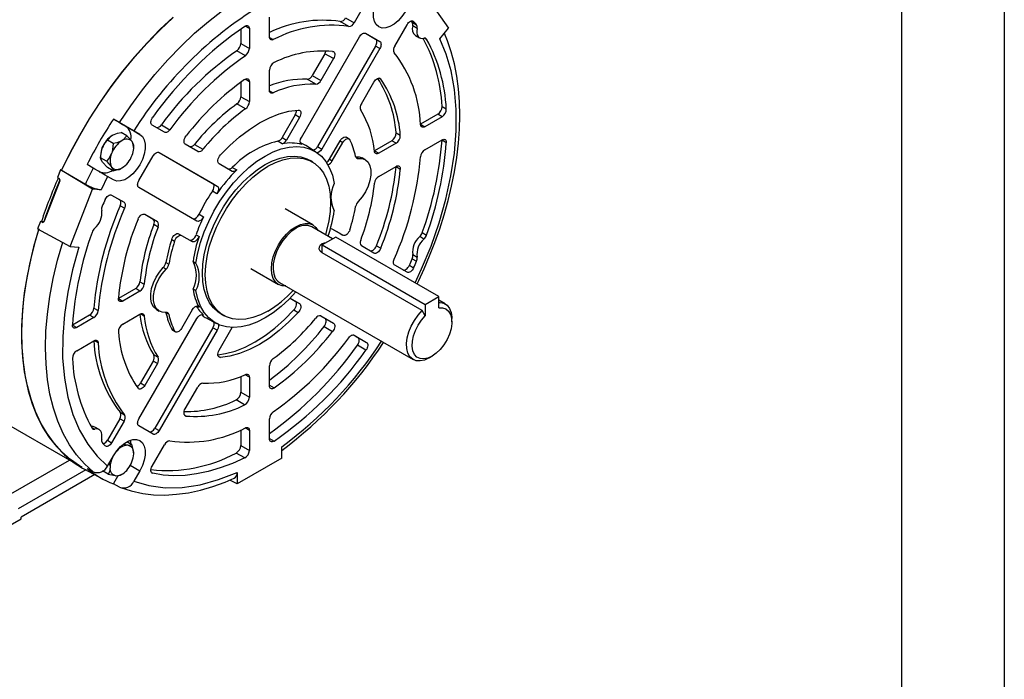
# Model space of a CAD drawing. Header units: inches. Extents: x 0 to 11, y 0 to 8.5.
# Tile 11 of 13: x 8.6 to 11, y 4.8 to 6.4. Entities that reach past the tile are written whole.
import ezdxf

# ---------------------------------------------------------------- set-up
doc = ezdxf.new("R2010")
doc.units = ezdxf.units.IN
doc.header["$MEASUREMENT"] = 0
doc.layers.add('TEXT', color=140, linetype='Continuous', lineweight=25)

msp = doc.modelspace()

# ---------------------------------------------------------------- linework, layer by layer
at = {"color": 7, "linetype": 'Continuous'}
msp.add_line((11.0001, 8.50011), (11.0001, 0.00011), dxfattribs=at)
for p, q in [((9.44993, 6.39937), (9.41986, 6.34729)), ((9.59492, 6.41124), (9.64919, 6.33403)), ((9.21367, 6.31276), (9.21367, 6.36115)), ((9.40671, 6.33818), (9.38583, 6.35023)), ((9.39898, 6.35934), (9.41986, 6.34729)), ((9.51829, 6.29045), (9.54836, 6.34253)), ((9.5607, 6.34833), (9.57114, 6.3423)), ((9.56167, 6.35161), (9.56433, 6.35008)), ((9.14407, 6.332), (9.14407, 6.29669)), ((9.16495, 6.33302), (9.15451, 6.33905)), ((9.16495, 6.33302), (9.16495, 6.28464)), ((9.44756, 6.32165), (9.47168, 6.30772)), ((9.44768, 6.32159), (9.48212, 6.30169)), ((9.57252, 6.33359), (9.56208, 6.33962)), ((9.62829, 6.30803), (9.64919, 6.33403)), ((9.14407, 6.29669), (9.16495, 6.28464)), ((9.21371, 6.31175), (9.22321, 6.30626)), ((9.29175, 6.06857), (9.43291, 6.31306)), ((9.47168, 6.30772), (9.48212, 6.30169)), ((9.56849, 6.3166), (9.57893, 6.31058)), ((9.5913, 6.30973), (9.59589, 6.30708)), ((9.15541, 6.26712), (9.13453, 6.27918)), ((9.34856, 6.272), (9.31801, 6.2191)), ((9.47168, 6.29067), (9.33072, 6.04652)), ((9.48212, 6.28464), (9.34097, 6.04015)), ((9.36944, 6.25995), (9.34856, 6.272)), ((9.48212, 6.28464), (9.47168, 6.29067)), ((9.36944, 6.25995), (9.33889, 6.20704)), ((9.21367, 6.18351), (9.21367, 6.23203)), ((9.14407, 6.20256), (9.14407, 6.16744)), ((9.16495, 6.20391), (9.15451, 6.20994)), ((9.16495, 6.20391), (9.16495, 6.15539)), ((9.32643, 6.19784), (9.30555, 6.20989)), ((9.31801, 6.2191), (9.33889, 6.20704)), ((9.43732, 6.1502), (9.46786, 6.20311)), ((9.48418, 6.21024), (9.48064, 6.21229)), ((9.21374, 6.18212), (9.22286, 6.17685)), ((9.14407, 6.16744), (9.16495, 6.15539)), ((9.15575, 6.13811), (9.13487, 6.15016)), ((9.63334, 6.14381), (9.64378, 6.13779)), ((8.83447, 6.11309), (8.8492, 6.10458)), ((8.86416, 6.09594), (8.83447, 6.11309)), ((9.27662, 6.12329), (9.24492, 6.06839)), ((9.28706, 6.11726), (9.25514, 6.06199)), ((9.28706, 6.11726), (9.27662, 6.12329)), ((9.62293, 6.12481), (9.58103, 6.10062)), ((9.63337, 6.11878), (9.59147, 6.09459)), ((9.63337, 6.11878), (9.62293, 6.12481)), ((8.86727, 6.07258), (8.85319, 6.08071)), ((8.89895, 6.07585), (8.86416, 6.09594)), ((8.88436, 6.08428), (8.89895, 6.07585)), ((8.95876, 6.0811), (8.92869, 6.09846)), ((8.95103, 6.09923), (8.97191, 6.08717)), ((9.5215, 6.07957), (9.53194, 6.07354)), ((9.58103, 6.10062), (9.59147, 6.09459)), ((8.83411, 6.05344), (8.82003, 6.06156)), ((9.24439, 6.05289), (9.23416, 6.05929)), ((9.24492, 6.06839), (9.25514, 6.06199)), ((9.35972, 6.0158), (9.38548, 6.06042)), ((9.36654, 6.01155), (9.39244, 6.05641)), ((9.38548, 6.06042), (9.39244, 6.05641)), ((9.4072, 6.06493), (9.40024, 6.06895)), ((9.51112, 6.06026), (9.4691, 6.036)), ((9.52156, 6.05423), (9.51112, 6.06026)), ((9.59147, 6.03834), (9.63337, 6.06252)), ((9.63334, 6.06156), (9.63337, 6.06252)), ((9.64378, 6.05554), (9.63334, 6.06156)), ((8.88385, 6.04386), (8.88385, 6.04899)), ((8.94559, 6.03187), (9.07623, 5.95643)), ((8.94571, 6.03181), (9.08686, 5.95029)), ((9.03973, 6.03434), (9.00918, 6.05198)), ((9.03131, 6.05158), (9.05219, 6.03952)), ((9.326, 6.03378), (9.3021, 6.04862)), ((9.33072, 6.04652), (9.34097, 6.04015)), ((9.4691, 6.036), (9.47954, 6.02998)), ((9.52156, 6.05423), (9.47954, 6.02998)), ((8.80345, 6.02396), (8.80345, 6.01883)), ((8.81753, 6.0107), (8.80345, 6.01883)), ((8.89649, 5.96362), (8.93094, 6.02328)), ((9.31927, 6.00813), (9.3124, 6.0123)), ((9.35972, 6.0158), (9.36654, 6.01155)), ((9.42382, 6.02089), (9.42975, 6.01747)), ((9.44647, 6.0145), (9.43951, 6.01852)), ((8.70595, 5.98937), (8.69893, 5.97128)), ((8.7837, 5.94293), (8.70595, 5.98937)), ((8.70866, 5.98913), (8.70595, 5.98937)), ((8.70866, 5.98913), (8.76629, 5.95488)), ((8.78523, 5.99377), (8.77049, 6.00227)), ((8.83411, 5.98711), (8.82003, 5.99523)), ((9.12348, 5.98598), (9.09156, 6.00441)), ((9.12358, 5.99545), (9.13423, 5.98929)), ((9.47954, 5.97372), (9.52156, 5.99798)), ((9.5215, 5.99669), (9.52156, 5.99798)), ((9.53194, 5.99066), (9.5215, 5.99669)), ((8.70416, 5.96252), (8.66625, 5.86482)), ((8.69893, 5.97128), (8.70255, 5.96891)), ((8.82038, 5.97347), (8.8046, 5.94106)), ((8.83498, 5.96504), (8.82038, 5.97347)), ((8.72943, 5.80306), (8.7837, 5.94293)), ((8.8046, 5.94106), (8.7837, 5.94293)), ((9.03765, 5.86505), (8.89649, 5.94657)), ((9.08581, 5.93156), (9.07518, 5.9377)), ((9.07623, 5.95643), (9.08686, 5.95029)), ((8.83015, 5.92805), (8.84989, 5.91665)), ((8.83026, 5.92799), (8.86033, 5.91062)), ((8.84989, 5.91665), (8.86033, 5.91062)), ((8.86165, 5.89619), (8.85121, 5.90222)), ((9.3194, 5.85552), (9.25189, 5.89449)), ((8.65736, 5.86412), (8.65034, 5.84602)), ((8.66117, 5.86225), (8.65736, 5.86412)), ((8.66525, 5.86341), (8.65736, 5.86412)), ((8.91064, 5.88157), (8.93086, 5.86989)), ((8.91076, 5.8815), (8.9413, 5.86386)), ((8.93086, 5.86989), (8.9413, 5.86386)), ((9.04271, 5.88147), (9.05334, 5.87533)), ((8.65034, 5.84602), (8.72943, 5.80306)), ((8.66347, 5.86204), (8.66117, 5.86225)), ((8.66525, 5.86341), (8.66539, 5.86334)), ((8.94304, 5.85048), (8.9326, 5.8565)), ((9.36728, 5.82177), (9.31676, 5.85094)), ((9.38548, 5.83468), (9.36654, 5.84562)), ((9.39244, 5.83066), (9.36654, 5.84561)), ((8.97621, 5.82053), (8.98317, 5.81651)), ((8.99314, 5.83393), (9.0001, 5.82991)), ((9.0001, 5.82991), (9.026, 5.81496)), ((9.03567, 5.83198), (9.04277, 5.82789)), ((9.375, 5.82622), (9.34186, 5.80709)), ((9.62555, 5.68158), (9.375, 5.82622)), ((9.38548, 5.83468), (9.39244, 5.83066)), ((9.58945, 5.8211), (9.57901, 5.82713)), ((9.58545, 5.83698), (9.59589, 5.83096)), ((8.72943, 5.80306), (8.75033, 5.80119)), ((9.34186, 5.78796), (9.34186, 5.80709)), ((9.34186, 5.80709), (9.59241, 5.66245)), ((9.46786, 5.7871), (9.43732, 5.80474)), ((9.47374, 5.80484), (9.48418, 5.79881)), ((9.34173, 5.78804), (9.34186, 5.78796)), ((9.58545, 5.64734), (9.34186, 5.78796)), ((9.5607, 5.77318), (9.57114, 5.76715)), ((9.56208, 5.78349), (9.57252, 5.77746)), ((8.96279, 5.7479), (8.95583, 5.75192)), ((8.9622, 5.7641), (8.96916, 5.76008)), ((9.02805, 5.76665), (9.03516, 5.76244)), ((9.16848, 5.75001), (9.23599, 5.71104)), ((9.54836, 5.74062), (9.51829, 5.75798)), ((9.55389, 5.75754), (9.56433, 5.75151)), ((8.88864, 5.70091), (8.84662, 5.67665)), ((8.89908, 5.69489), (8.88864, 5.70091)), ((8.89901, 5.71752), (8.90945, 5.71149)), ((9.03516, 5.69604), (9.02805, 5.6997)), ((9.23864, 5.71562), (9.56296, 5.52839)), ((8.84662, 5.67665), (8.85706, 5.67063)), ((8.89908, 5.69489), (8.85706, 5.67063)), ((9.26408, 5.67746), (9.28706, 5.6642)), ((9.26408, 5.67746), (9.27662, 5.67022)), ((9.59241, 5.66245), (9.62555, 5.68158)), ((9.62555, 5.65397), (9.62555, 5.68158)), ((9.64108, 5.66371), (9.62555, 5.67267)), ((8.78711, 5.65332), (8.79755, 5.64729)), ((8.93911, 5.65008), (8.94607, 5.64607)), ((9.026, 5.64902), (9.0001, 5.60416)), ((9.04277, 5.65546), (9.03789, 5.65806)), ((9.27347, 5.64887), (9.28391, 5.64284)), ((9.27662, 5.67022), (9.28706, 5.6642)), ((9.59241, 5.66245), (9.59241, 5.63483)), ((8.77671, 5.6363), (8.73481, 5.61211)), ((8.78715, 5.63027), (8.74525, 5.60608)), ((8.78715, 5.63027), (8.77671, 5.6363)), ((8.85706, 5.61437), (8.89908, 5.63863)), ((8.89649, 5.38396), (9.03765, 5.62845)), ((8.90945, 5.63399), (8.90032, 5.63926)), ((8.9622, 5.64229), (8.96201, 5.64301)), ((8.96916, 5.63828), (8.9622, 5.64229)), ((9.06012, 5.62945), (9.08492, 5.61617)), ((9.09672, 5.6387), (9.10377, 5.63483)), ((9.33873, 5.63435), (9.34856, 5.62868)), ((9.33889, 5.63427), (9.36944, 5.61663)), ((9.34856, 5.62868), (9.36944, 5.61663)), ((9.59241, 5.63483), (9.58545, 5.64734)), ((9.65726, 5.61991), (9.65726, 5.62794)), ((8.73481, 5.61211), (8.74525, 5.60608)), ((9.07623, 5.60572), (8.93527, 5.36157)), ((8.98317, 5.59803), (8.97621, 5.60204)), ((9.08686, 5.60003), (9.07623, 5.60572)), ((9.09156, 5.55134), (9.12323, 5.6062)), ((9.34657, 5.60869), (9.36745, 5.59664)), ((9.08686, 5.60003), (8.94571, 5.35554)), ((8.97837, 5.59966), (8.98533, 5.59564)), ((9.4197, 5.58759), (9.42905, 5.5822)), ((9.41986, 5.58751), (9.44993, 5.57014)), ((9.42905, 5.5822), (9.44993, 5.57014)), ((8.22783, 5.5725), (8.73862, 5.27763)), ((8.74525, 5.54982), (8.78715, 5.57401)), ((8.79755, 5.569), (8.78805, 5.57449)), ((9.44848, 5.55087), (9.4276, 5.56292)), ((8.9326, 5.53982), (8.94304, 5.53379)), ((9.0894, 5.53668), (9.09471, 5.53362)), ((9.60203, 5.53226), (9.60899, 5.53628)), ((8.93086, 5.52443), (8.90032, 5.47152)), ((8.9413, 5.5184), (8.91076, 5.46549)), ((8.9413, 5.5184), (8.93086, 5.52443)), ((9.21367, 5.4647), (9.21367, 5.51322)), ((9.14407, 5.48692), (9.14407, 5.44863)), ((9.16495, 5.48509), (9.15442, 5.49117)), ((9.16495, 5.48509), (9.16495, 5.43657)), ((8.90032, 5.47152), (8.91076, 5.46549)), ((9.00918, 5.40865), (9.03973, 5.46156)), ((9.21367, 5.46602), (9.22519, 5.45936)), ((9.14407, 5.44863), (9.16495, 5.43657)), ((9.15342, 5.41793), (9.13254, 5.42998)), ((8.85121, 5.40013), (8.86165, 5.3941)), ((9.00763, 5.393), (9.01116, 5.39096)), ((8.78159, 5.36348), (8.78917, 5.35911)), ((8.79969, 5.35803), (8.78925, 5.36406)), ((8.84989, 5.38418), (8.81982, 5.3321)), ((8.86033, 5.37815), (8.83026, 5.32607)), ((8.86033, 5.37815), (8.84989, 5.38418)), ((8.93094, 5.34702), (8.89649, 5.36691)), ((8.93527, 5.36157), (8.94571, 5.35554)), ((9.16495, 5.35584), (9.15446, 5.36189)), ((9.21367, 5.33558), (9.21367, 5.38396)), ((9.14407, 5.35712), (9.14407, 5.31951)), ((9.16495, 5.35584), (9.16495, 5.30746)), ((8.81982, 5.3321), (8.83026, 5.32607)), ((8.86949, 5.31983), (8.85887, 5.32165)), ((8.87941, 5.32111), (8.86703, 5.32826)), ((8.92869, 5.26923), (8.95876, 5.32131)), ((9.14407, 5.31951), (9.16495, 5.30746)), ((9.21367, 5.33656), (9.22492, 5.33006)), ((9.24358, 5.28861), (9.24358, 5.31647)), ((8.82038, 5.26918), (8.83498, 5.29446)), ((8.83928, 5.30132), (8.84077, 5.30325)), ((9.15369, 5.28894), (9.13282, 5.30099)), ((8.56279, 5.18889), (8.72756, 5.28401)), ((8.87544, 5.27109), (8.89895, 5.25752)), ((9.24358, 5.28861), (9.13504, 5.22595)), ((8.76715, 5.26014), (8.60326, 5.16553)), ((8.78911, 5.24839), (8.61019, 5.1451)), ((8.76444, 5.26159), (8.80767, 5.23846)), ((8.77049, 5.26313), (8.78523, 5.25525)), ((8.82197, 5.24966), (8.80789, 5.25779)), ((8.83447, 5.22619), (8.8459, 5.24598)), ((8.8507, 5.24709), (8.85514, 5.24966)), ((8.89895, 5.25752), (8.88436, 5.23224)), ((8.92748, 5.25316), (8.93013, 5.25163)), ((9.13504, 5.25382), (9.13504, 5.22595)), ((8.8492, 5.2183), (8.83447, 5.22619)), ((9.13504, 5.22595), (9.11751, 5.23538)), ((8.36632, 5.0003), (8.61019, 5.14108)), ((8.61019, 5.14108), (8.61019, 5.1451))]:
    msp.add_line(p, q)
at = {"flags": 128}
for points in [[(8.8492, 6.10458), (8.87661, 6.14497), (8.90543, 6.18391), (8.93552, 6.22122), (8.96674, 6.25673), (8.99893, 6.29025), (9.03195, 6.32163), (9.06562, 6.35072), (9.0998, 6.37737), (9.1343, 6.40146), (9.16898, 6.42286), (9.20365, 6.44149), (9.23816, 6.45724), (9.27233, 6.47005), (9.306, 6.47984), (9.33902, 6.48658), (9.37121, 6.49022), (9.40243, 6.49076), (9.43252, 6.48819), (9.46134, 6.48252), (9.48875, 6.47378)], [(9.54364, 6.37414), (9.53572, 6.36228), (9.52659, 6.35193), (9.51672, 6.34363), (9.50659, 6.33778), (9.49671, 6.33468), (9.48758, 6.33449), (9.47966, 6.33721), (9.47335, 6.34271), (9.46895, 6.35071), (9.4667, 6.36082), (9.4667, 6.37251), (9.46895, 6.38522), (9.47335, 6.3983), (9.47966, 6.41109)], [(8.97967, 6.36046), (8.94769, 6.33053), (8.91644, 6.29859), (8.88606, 6.26478), (8.85669, 6.22924), (8.82847, 6.19213), (8.80151, 6.15363), (8.77594, 6.11389), (8.75187, 6.07311), (8.72941, 6.03146), (8.70866, 5.98913)], [(8.72504, 6.02147), (8.73009, 6.03139), (8.75252, 6.07296), (8.77655, 6.11367), (8.80208, 6.15333), (8.829, 6.19176), (8.85717, 6.2288), (8.88649, 6.26427), (8.91682, 6.29802), (8.94801, 6.3299), (8.97994, 6.35977)], [(9.54836, 6.34253), (9.55014, 6.34521), (9.55218, 6.34755), (9.5544, 6.34945), (9.55668, 6.35082), (9.55892, 6.35159), (9.561, 6.35172), (9.56283, 6.35121), (9.56433, 6.35008)], [(9.15369, 6.33855), (9.15584, 6.33972), (9.15793, 6.34036), (9.15988, 6.34044), (9.1616, 6.33994), (9.16302, 6.3389), (9.16408, 6.33735), (9.16473, 6.33536), (9.16495, 6.33302)], [(9.43291, 6.31306), (9.43449, 6.31548), (9.4363, 6.31763), (9.43826, 6.31945), (9.44029, 6.32086), (9.44233, 6.3218), (9.44429, 6.32224), (9.44609, 6.32217), (9.44768, 6.32159)], [(9.57252, 6.33359), (9.57183, 6.32785), (9.57203, 6.32258), (9.57312, 6.31796), (9.57506, 6.31417), (9.57777, 6.31134), (9.58116, 6.30958), (9.5851, 6.30896), (9.58945, 6.3095)], [(9.57266, 5.71212), (9.57675, 5.72044), (9.58995, 5.74918), (9.60313, 5.78017), (9.6158, 5.8126), (9.62767, 5.84611), (9.63854, 5.88036), (9.64825, 5.91508), (9.65666, 5.95004), (9.66369, 5.98504), (9.66926, 6.0199), (9.67329, 6.05445), (9.67575, 6.08854), (9.6766, 6.12203), (9.67581, 6.15479), (9.67335, 6.18671), (9.6692, 6.21766), (9.66336, 6.24752), (9.65581, 6.27621), (9.64655, 6.3036), (9.63904, 6.3214)], [(9.22321, 6.30626), (9.2213, 6.30556), (9.2195, 6.30531), (9.21785, 6.30553), (9.21641, 6.3062), (9.21524, 6.30731), (9.21438, 6.3088), (9.21385, 6.31064), (9.21367, 6.31276)], [(9.47168, 6.29067), (9.47298, 6.29325), (9.47395, 6.29589), (9.47454, 6.29849), (9.47474, 6.30096), (9.47454, 6.3032), (9.47395, 6.30511), (9.47298, 6.30664), (9.47168, 6.30772)], [(9.48212, 6.30169), (9.48342, 6.30062), (9.48439, 6.29909), (9.48498, 6.29717), (9.48518, 6.29493), (9.48498, 6.29247), (9.48439, 6.28986), (9.48342, 6.28722), (9.48212, 6.28464)], [(9.56766, 5.715), (9.58379, 5.74899), (9.60655, 5.80433), (9.62618, 5.86069), (9.64246, 5.91791), (9.65487, 5.97473), (9.66325, 6.03056), (9.66744, 6.08466), (9.66743, 6.13633), (9.66326, 6.1851), (9.65521, 6.22998), (9.64346, 6.27104), (9.62829, 6.30803)], [(9.36745, 6.27765), (9.36932, 6.27706), (9.37082, 6.27582), (9.37187, 6.27399), (9.37242, 6.27165), (9.37244, 6.26894), (9.37192, 6.26598), (9.37091, 6.26293), (9.36944, 6.25995)], [(9.15342, 6.20924), (9.1556, 6.2105), (9.15774, 6.21121), (9.15973, 6.21134), (9.1615, 6.21087), (9.16296, 6.20984), (9.16405, 6.20829), (9.16472, 6.20628), (9.16495, 6.20391)], [(9.46786, 6.20311), (9.46971, 6.20588), (9.47184, 6.20828), (9.47414, 6.2102), (9.4765, 6.21154), (9.4788, 6.21224), (9.48091, 6.21225), (9.48274, 6.21157), (9.48418, 6.21024)], [(9.22286, 6.17685), (9.22101, 6.17624), (9.21927, 6.17606), (9.21768, 6.17633), (9.2163, 6.17703), (9.21518, 6.17814), (9.21435, 6.17962), (9.21384, 6.18143), (9.21367, 6.18351)], [(9.09471, 6.02577), (9.11744, 6.04894), (9.14096, 6.06977), (9.165, 6.08804), (9.18931, 6.10354), (9.21362, 6.1161), (9.23766, 6.1256), (9.26118, 6.13191), (9.28391, 6.13499)], [(9.28391, 6.13499), (9.28608, 6.13474), (9.28787, 6.13373), (9.28918, 6.132), (9.28994, 6.12965), (9.2901, 6.12684), (9.28964, 6.12371), (9.28861, 6.12046), (9.28706, 6.11726)], [(8.8492, 6.10458), (8.85702, 6.10007), (8.86555, 6.09514), (8.87385, 6.09035), (8.88101, 6.08621), (8.88436, 6.08428)], [(8.92869, 6.09846), (8.92726, 6.09969), (8.92625, 6.10148), (8.92572, 6.10373), (8.92567, 6.10633), (8.92612, 6.10918), (8.92705, 6.11212), (8.92841, 6.11502), (8.93013, 6.11774)], [(8.83217, 6.0737), (8.84425, 6.07861), (8.85319, 6.08071)], [(8.97191, 6.08717), (8.97034, 6.08528), (8.96865, 6.08363), (8.96688, 6.08229), (8.9651, 6.08129), (8.96334, 6.08066), (8.96167, 6.08041), (8.96012, 6.08056), (8.95876, 6.0811)], [(9.59147, 6.09459), (9.58954, 6.09369), (9.58768, 6.09323), (9.58595, 6.09323), (9.58441, 6.09369), (9.58311, 6.0946), (9.5821, 6.09592), (9.58141, 6.09761), (9.58107, 6.09961)], [(8.8073, 6.04276), (8.81423, 6.05499), (8.82003, 6.06156)], [(8.82003, 6.06156), (8.83016, 6.07246), (8.83217, 6.0737)], [(8.85513, 6.06044), (8.84306, 6.05553), (8.83411, 6.05344)], [(8.89895, 6.07585), (8.90527, 6.07035), (8.90967, 6.06235), (8.91192, 6.05225), (8.91192, 6.04055), (8.90967, 6.02784), (8.90527, 6.01477), (8.89895, 6.00198), (8.89103, 5.99011), (8.88191, 5.97976), (8.87203, 5.97146), (8.8619, 5.96561), (8.85203, 5.96251), (8.8429, 5.96232), (8.83498, 5.96504)], [(8.86727, 6.07258), (8.85714, 6.06169), (8.85513, 6.06044)], [(8.88001, 6.05822), (8.87307, 6.06657), (8.86727, 6.07258)], [(8.88385, 6.04899), (8.88097, 6.05678), (8.88001, 6.05822)], [(9.00918, 6.05198), (9.00771, 6.05326), (9.00669, 6.05514), (9.00618, 6.0575), (9.0062, 6.06024), (9.00675, 6.06321), (9.0078, 6.06625), (9.00929, 6.06922), (9.01116, 6.07197)], [(9.29281, 6.05106), (9.29042, 6.05264), (9.28901, 6.05553), (9.28874, 6.05941), (9.28964, 6.06384), (9.29175, 6.06857)], [(9.38548, 6.06042), (9.38747, 6.06337), (9.38977, 6.06589), (9.39225, 6.06784), (9.39477, 6.06912), (9.39718, 6.06963), (9.39933, 6.06936), (9.40024, 6.06895)], [(9.39244, 6.05641), (9.39443, 6.05935), (9.39673, 6.06187), (9.39921, 6.06383), (9.40173, 6.0651), (9.40414, 6.06561), (9.40629, 6.06534), (9.40807, 6.0643), (9.40936, 6.06254)], [(9.63337, 6.06252), (9.63551, 6.0635), (9.63755, 6.06393), (9.63942, 6.06379), (9.64103, 6.06308), (9.64232, 6.06184), (9.64323, 6.06011), (9.64372, 6.05798), (9.64378, 6.05554)], [(8.80345, 6.01883), (8.80633, 6.04003), (8.8073, 6.04276)], [(8.83411, 6.05344), (8.83123, 6.03223), (8.83026, 6.0295)], [(8.93094, 6.02328), (8.93252, 6.0257), (8.93433, 6.02785), (8.93629, 6.02967), (8.93832, 6.03108), (8.94036, 6.03202), (8.94232, 6.03246), (8.94412, 6.03239), (8.94571, 6.03181)], [(9.03516, 5.76244), (9.03965, 5.78743), (9.04637, 5.81294), (9.05523, 5.83863), (9.06611, 5.86415), (9.07885, 5.88916), (9.09329, 5.91331), (9.10923, 5.93628), (9.12644, 5.95775), (9.1447, 5.97742), (9.16376, 5.99504), (9.18336, 6.01036), (9.20323, 6.02317), (9.2231, 6.0333), (9.24269, 6.04061), (9.26175, 6.04499), (9.28001, 6.0464), (9.29723, 6.04481), (9.31316, 6.04024), (9.3276, 6.03276), (9.34035, 6.02247), (9.35122, 6.0095), (9.36008, 5.99404), (9.3668, 5.97629), (9.3713, 5.95649)], [(9.34097, 6.04015), (9.3381, 6.03616), (9.33473, 6.03309), (9.33123, 6.03131), (9.328, 6.031), (9.32711, 6.03143)], [(9.47954, 6.02998), (9.47765, 6.02909), (9.47583, 6.02862), (9.47413, 6.0286), (9.47261, 6.02902), (9.47131, 6.02986), (9.47029, 6.0311), (9.46957, 6.0327), (9.46917, 6.03461)], [(8.8073, 6.0096), (8.80394, 6.01588), (8.80345, 6.01883)], [(8.82003, 5.99523), (8.80841, 6.00807), (8.8073, 6.0096)], [(8.83026, 6.0295), (8.82333, 6.01727), (8.81753, 6.0107)], [(8.81753, 6.0107), (8.82915, 5.99786), (8.83026, 5.99634)], [(9.09672, 5.6387), (9.08906, 5.64356), (9.0777, 5.65375), (9.06817, 5.66645), (9.06061, 5.68148), (9.05513, 5.69862), (9.05181, 5.71763), (9.0507, 5.73821), (9.05181, 5.76009), (9.05513, 5.78292), (9.06061, 5.80639), (9.06817, 5.83015), (9.0777, 5.85386), (9.08906, 5.87716), (9.10208, 5.89972), (9.11658, 5.9212), (9.13235, 5.94131), (9.14914, 5.95973), (9.16673, 5.97621), (9.18484, 5.9905), (9.20323, 6.0024), (9.22161, 6.01173), (9.23973, 6.01835), (9.25732, 6.02218), (9.27411, 6.02315), (9.28987, 6.02124), (9.30437, 6.01649), (9.3124, 6.0123)], [(9.21019, 5.64626), (9.19182, 5.63693), (9.17371, 5.63031), (9.15614, 5.62649), (9.13936, 5.62553), (9.12361, 5.62743), (9.10912, 5.63217), (9.09611, 5.63969), (9.08476, 5.64987), (9.07524, 5.66256), (9.06769, 5.67758), (9.06221, 5.69471), (9.05889, 5.71369), (9.05778, 5.73427), (9.05889, 5.75612), (9.06221, 5.77894), (9.06769, 5.80239), (9.07524, 5.82613), (9.08476, 5.84982), (9.09611, 5.8731), (9.10912, 5.89564), (9.12361, 5.91711), (9.13936, 5.9372), (9.15614, 5.95561), (9.17371, 5.97207), (9.19182, 5.98635), (9.21019, 5.99824), (9.22856, 6.00756), (9.24666, 6.01418), (9.26423, 6.018), (9.28101, 6.01897), (9.29676, 6.01707), (9.31125, 6.01233), (9.32427, 6.00481), (9.33562, 5.99463), (9.34514, 5.98194), (9.35269, 5.96692), (9.35817, 5.94979), (9.36148, 5.9308), (9.36259, 5.91023), (9.36148, 5.88838), (9.35817, 5.86556), (9.35269, 5.84211), (9.34969, 5.83192)], [(9.09156, 6.00441), (9.09001, 6.0058), (9.08897, 6.00786), (9.08852, 6.01047), (9.08868, 6.01347), (9.08944, 6.01669), (9.09075, 6.01993), (9.09254, 6.02302), (9.09471, 6.02577)], [(9.42279, 6.02149), (9.43218, 6.02124), (9.43951, 6.01852)], [(9.42975, 6.01747), (9.43914, 6.01723), (9.44724, 6.01403), (9.45369, 6.00804), (9.45816, 5.99953), (9.46045, 5.98891), (9.46045, 5.97668), (9.45816, 5.96341), (9.45369, 5.94974), (9.44724, 5.93631), (9.43914, 5.92375), (9.42975, 5.91267)], [(8.82038, 5.97347), (8.81427, 5.977), (8.80648, 5.9815), (8.7979, 5.98645), (8.78952, 5.99129), (8.78523, 5.99377)], [(8.83026, 5.99634), (8.83362, 5.99005), (8.83411, 5.98711)], [(8.83411, 5.98711), (8.85298, 5.99295), (8.85513, 5.99411)], [(9.13423, 5.98929), (9.13077, 5.98665), (9.12732, 5.98538), (9.12426, 5.98561), (9.12348, 5.98598)], [(9.52156, 5.99798), (9.52373, 5.99897), (9.5258, 5.99939), (9.52769, 5.99922), (9.52931, 5.99847), (9.5306, 5.99717), (9.53149, 5.99538), (9.53194, 5.99318), (9.53194, 5.99066)], [(8.89649, 5.94657), (8.8952, 5.94764), (8.89423, 5.94917), (8.89364, 5.95109), (8.89344, 5.95333), (8.89364, 5.95579), (8.89423, 5.9584), (8.8952, 5.96104), (8.89649, 5.96362)], [(9.07518, 5.9377), (9.07757, 5.94204), (9.07898, 5.94656), (9.07925, 5.95075), (9.07834, 5.95414), (9.07623, 5.95643)], [(9.08686, 5.95029), (9.08889, 5.94816), (9.08986, 5.94482), (9.08966, 5.94066), (9.08831, 5.93615), (9.08581, 5.93156)], [(8.81429, 5.9171), (8.81579, 5.91995), (8.81762, 5.92257), (8.8197, 5.92485), (8.82194, 5.92666), (8.82422, 5.92793), (8.82644, 5.92859), (8.82848, 5.92861), (8.83026, 5.92799)], [(8.85121, 5.90222), (8.85206, 5.90453), (8.85264, 5.90681), (8.85292, 5.90901), (8.8529, 5.91106), (8.85257, 5.9129), (8.85194, 5.91447), (8.85104, 5.91573), (8.84989, 5.91665)], [(8.86033, 5.91062), (8.86148, 5.90971), (8.86238, 5.90845), (8.86301, 5.90687), (8.86334, 5.90503), (8.86336, 5.90298), (8.86308, 5.90079), (8.8625, 5.8985), (8.86165, 5.89619)], [(8.89444, 5.86979), (8.89588, 5.87278), (8.8977, 5.87557), (8.89982, 5.878), (8.90211, 5.87996), (8.90447, 5.88134), (8.90678, 5.88208), (8.90891, 5.88213), (8.91076, 5.8815)], [(9.02702, 5.87119), (9.02988, 5.8705), (9.03325, 5.87133), (9.03675, 5.87359), (9.03999, 5.87701), (9.04271, 5.88147)], [(9.05334, 5.87533), (9.05078, 5.87109), (9.04757, 5.86761), (9.04408, 5.86528), (9.04069, 5.86437), (9.03765, 5.86505)], [(8.65304, 5.84578), (8.64066, 5.8027), (8.63037, 5.75996), (8.62224, 5.71776), (8.6163, 5.67627), (8.61257, 5.63569), (8.61108, 5.59619), (8.61182, 5.55796), (8.6148, 5.52116), (8.62, 5.48596), (8.6274, 5.45252), (8.63696, 5.42098), (8.64865, 5.39148), (8.6624, 5.36417), (8.67817, 5.33915), (8.69587, 5.31655), (8.71544, 5.29645), (8.73677, 5.27896), (8.75979, 5.26415), (8.76444, 5.26159)], [(8.75837, 5.26623), (8.75243, 5.26978), (8.73001, 5.28547), (8.70929, 5.30381), (8.69038, 5.32472), (8.67335, 5.3481), (8.65827, 5.37386), (8.64523, 5.40187), (8.63427, 5.43201), (8.62544, 5.46415), (8.61878, 5.49814), (8.61433, 5.53383), (8.6121, 5.57106), (8.61211, 5.60966), (8.61435, 5.64947), (8.61881, 5.6903), (8.62547, 5.73198), (8.6343, 5.77431), (8.64527, 5.81711), (8.65331, 5.84441)], [(9.25326, 5.70718), (9.24493, 5.70773), (9.23599, 5.71104), (9.22865, 5.71712), (9.2232, 5.72575), (9.21985, 5.73659), (9.21871, 5.74923), (9.21985, 5.76317), (9.2232, 5.77788), (9.22865, 5.79281), (9.23599, 5.80736), (9.24493, 5.82099), (9.25512, 5.83317), (9.26619, 5.84344), (9.2777, 5.85139)], [(9.2777, 5.84707), (9.26658, 5.83934), (9.25591, 5.82932), (9.24614, 5.81742), (9.23766, 5.80411), (9.23082, 5.78996), (9.22589, 5.77553), (9.22309, 5.76141), (9.22252, 5.7482), (9.22422, 5.73641), (9.2281, 5.72655), (9.23401, 5.71901), (9.23864, 5.71562)], [(9.2777, 5.85139), (9.2892, 5.85672), (9.30027, 5.85924), (9.31047, 5.85883), (9.3194, 5.85552), (9.32674, 5.84943), (9.33137, 5.8425)], [(9.40936, 5.84406), (9.40807, 5.84081), (9.40629, 5.83772), (9.40414, 5.83496), (9.40173, 5.83269), (9.39921, 5.83106), (9.39673, 5.83014), (9.39443, 5.83001), (9.39244, 5.83066)], [(8.97621, 5.82053), (8.97751, 5.82378), (8.97929, 5.82687), (8.98144, 5.82963), (8.98385, 5.83189), (8.98637, 5.83353), (8.98885, 5.83444), (8.99115, 5.83458), (8.99314, 5.83393)], [(8.98317, 5.81651), (8.98447, 5.81976), (8.98624, 5.82285), (8.9884, 5.82561), (8.99081, 5.82788), (8.99332, 5.82951), (8.99581, 5.83043), (8.99811, 5.83056), (9.0001, 5.82991)], [(9.0189, 5.81905), (9.02196, 5.81837), (9.02536, 5.81929), (9.02885, 5.82164), (9.03206, 5.82513), (9.03461, 5.82937), (9.03567, 5.83198)], [(9.04277, 5.82789), (9.04056, 5.82314), (9.03765, 5.81921), (9.03426, 5.81624), (9.03077, 5.81456), (9.02757, 5.81437), (9.026, 5.81496)], [(8.78523, 5.25525), (8.76401, 5.27456), (8.74473, 5.29663), (8.72749, 5.32133), (8.71237, 5.34854), (8.69944, 5.37815), (8.68877, 5.41), (8.68039, 5.44395), (8.67437, 5.47982), (8.67072, 5.51746), (8.66946, 5.55667), (8.6706, 5.59727), (8.67413, 5.63906), (8.68003, 5.68185), (8.68829, 5.72542), (8.69885, 5.76957), (8.71166, 5.8141)], [(8.75033, 5.80119), (8.73516, 5.74669), (8.72341, 5.69207), (8.71535, 5.63788), (8.71119, 5.58431), (8.71118, 5.53262), (8.71537, 5.48337), (8.72374, 5.4372), (8.73616, 5.39472), (8.75243, 5.35628), (8.77206, 5.32259), (8.79483, 5.29353), (8.82038, 5.26918)], [(9.34173, 5.78804), (9.33727, 5.79194), (9.33506, 5.79693), (9.33534, 5.80239), (9.33826, 5.8074), (9.34173, 5.81011), (9.34796, 5.81238), (9.35143, 5.81262)], [(9.45742, 5.79313), (9.45927, 5.7925), (9.4614, 5.79255), (9.4637, 5.79329), (9.46606, 5.79468), (9.46836, 5.79663), (9.47047, 5.79907), (9.4723, 5.80185), (9.47374, 5.80484)], [(9.48418, 5.79881), (9.48274, 5.79582), (9.48091, 5.79304), (9.4788, 5.79061), (9.4765, 5.78865), (9.47414, 5.78727), (9.47184, 5.78653), (9.46971, 5.78647), (9.46786, 5.7871)], [(9.51829, 5.75798), (9.51714, 5.7589), (9.51624, 5.76016), (9.51561, 5.76173), (9.51528, 5.76357), (9.51526, 5.76562), (9.51554, 5.76782), (9.51611, 5.77011), (9.51697, 5.77241)], [(8.93911, 5.65008), (8.93833, 5.65055), (8.93189, 5.65655), (8.92742, 5.66506), (8.92513, 5.67568), (8.92513, 5.68791), (8.92742, 5.70118), (8.93189, 5.71485), (8.93833, 5.72828), (8.94644, 5.74084), (8.95583, 5.75192)], [(8.96279, 5.6431), (8.9534, 5.64334), (8.94529, 5.64654), (8.93885, 5.65253), (8.93438, 5.66104), (8.93209, 5.67166), (8.93209, 5.68389), (8.93438, 5.69716), (8.93885, 5.71083), (8.94529, 5.72426), (8.9534, 5.73682), (8.96279, 5.7479)], [(9.53792, 5.74665), (9.5397, 5.74603), (9.54174, 5.74605), (9.54396, 5.7467), (9.54624, 5.74797), (9.54848, 5.74978), (9.55056, 5.75206), (9.55239, 5.75468), (9.55389, 5.75754)], [(9.56433, 5.75151), (9.56283, 5.74866), (9.561, 5.74603), (9.55892, 5.74376), (9.55668, 5.74194), (9.5544, 5.74068), (9.55218, 5.74002), (9.55014, 5.74), (9.54836, 5.74062)], [(8.85706, 5.67063), (8.85489, 5.66964), (8.85281, 5.66922), (8.85092, 5.66939), (8.8493, 5.67014), (8.84802, 5.67143), (8.84713, 5.67322), (8.84668, 5.67543), (8.84668, 5.67795)], [(9.27825, 5.69275), (9.26175, 5.67511), (9.24269, 5.65749), (9.2231, 5.64218), (9.20323, 5.62936), (9.18336, 5.61924), (9.16376, 5.61193), (9.1447, 5.60754), (9.12644, 5.60613), (9.10923, 5.60772), (9.09329, 5.61229), (9.07885, 5.61977), (9.06611, 5.63007), (9.05523, 5.64303), (9.04637, 5.6585), (9.03965, 5.67625), (9.03516, 5.69604)], [(9.026, 5.64902), (9.02906, 5.65324), (9.03245, 5.65623), (9.03595, 5.65793), (9.03915, 5.65814), (9.04171, 5.65684), (9.04277, 5.65546)], [(9.08855, 5.53998), (9.107, 5.54272), (9.13052, 5.54904), (9.15456, 5.55853), (9.17887, 5.5711), (9.20318, 5.5866), (9.22722, 5.60486), (9.25074, 5.62569), (9.27347, 5.64887)], [(9.27347, 5.64887), (9.27564, 5.65161), (9.27743, 5.6547), (9.27874, 5.65794), (9.2795, 5.66116), (9.27966, 5.66416), (9.27921, 5.66677), (9.27817, 5.66883), (9.27662, 5.67022)], [(9.28706, 5.6642), (9.28861, 5.6628), (9.28964, 5.66074), (9.2901, 5.65813), (9.28994, 5.65513), (9.28918, 5.65192), (9.28787, 5.64867), (9.28608, 5.64559), (9.28391, 5.64284)], [(9.62555, 5.65397), (9.63483, 5.65405), (9.64293, 5.65128), (9.64946, 5.64579), (9.65414, 5.63783), (9.65674, 5.62777), (9.65715, 5.61606), (9.65535, 5.60326), (9.65142, 5.58994), (9.64553, 5.57671), (9.63797, 5.56419), (9.62908, 5.55294), (9.61927, 5.5435), (9.60898, 5.53628), (9.59869, 5.53162), (9.58888, 5.52973), (9.57998, 5.53071), (9.57242, 5.5345), (9.56654, 5.54094), (9.56261, 5.54972), (9.56081, 5.56045), (9.56122, 5.57262), (9.56382, 5.58569), (9.5685, 5.59905), (9.57503, 5.61208), (9.58313, 5.6242), (9.59241, 5.63483)], [(9.62555, 5.66735), (9.62886, 5.6673), (9.63803, 5.66522), (9.64572, 5.6603), (9.65163, 5.65276), (9.6555, 5.64289), (9.65719, 5.63111), (9.65726, 5.62794)], [(8.89908, 5.63863), (8.90096, 5.63952), (8.90279, 5.63998), (8.90449, 5.64001), (8.90601, 5.63959), (8.9073, 5.63875), (8.90833, 5.6375), (8.90905, 5.6359), (8.90945, 5.63399)], [(9.03765, 5.62845), (9.04051, 5.63245), (9.04388, 5.63551), (9.04739, 5.6373), (9.05062, 5.6376), (9.05334, 5.63629)], [(9.28391, 5.64284), (9.26118, 5.61967), (9.23766, 5.59884), (9.21362, 5.58057), (9.18931, 5.56507), (9.165, 5.5525), (9.14096, 5.54301), (9.11744, 5.53669), (9.09471, 5.53362)], [(9.34657, 5.60869), (9.34844, 5.61143), (9.34994, 5.61441), (9.35099, 5.61745), (9.35154, 5.62042), (9.35156, 5.62316), (9.35104, 5.62552), (9.35003, 5.62739), (9.34856, 5.62868)], [(9.60203, 5.53226), (9.60202, 5.53226), (9.5909, 5.52714), (9.58024, 5.52485), (9.57047, 5.52547), (9.56199, 5.52898), (9.55514, 5.53523), (9.55022, 5.54398), (9.54742, 5.55485), (9.54685, 5.56741), (9.54853, 5.58114), (9.55241, 5.59548), (9.55832, 5.60984), (9.56601, 5.62364), (9.57518, 5.63632), (9.58545, 5.64734)], [(8.74525, 5.60608), (8.74311, 5.6051), (8.74107, 5.60468), (8.7392, 5.60482), (8.73758, 5.60553), (8.7363, 5.60677), (8.73539, 5.60849), (8.73489, 5.61062), (8.73484, 5.61307)], [(8.97837, 5.59966), (8.97751, 5.60029), (8.97621, 5.60204)], [(9.0001, 5.60416), (8.99811, 5.60122), (8.99581, 5.5987), (8.99332, 5.59674), (8.99081, 5.59547), (8.9884, 5.59496), (8.98624, 5.59523), (8.98447, 5.59627), (8.98317, 5.59803)], [(9.0875, 5.61643), (9.0882, 5.61597), (9.08961, 5.61308), (9.08988, 5.6092), (9.08898, 5.60477), (9.08686, 5.60003)], [(9.36944, 5.61663), (9.37091, 5.61534), (9.37192, 5.61347), (9.37244, 5.6111), (9.37242, 5.60837), (9.37187, 5.6054), (9.37082, 5.60235), (9.36932, 5.59938), (9.36745, 5.59664)], [(9.40671, 5.58143), (9.40828, 5.58333), (9.40997, 5.58497), (9.41173, 5.58631), (9.41352, 5.58732), (9.41528, 5.58795), (9.41695, 5.58819), (9.4185, 5.58805), (9.41986, 5.58751)], [(9.4276, 5.56292), (9.42933, 5.56564), (9.43069, 5.56854), (9.43161, 5.57148), (9.43207, 5.57432), (9.43202, 5.57693), (9.43148, 5.57918), (9.43048, 5.58096), (9.42905, 5.5822)], [(8.78715, 5.57401), (8.78907, 5.57492), (8.79093, 5.57538), (8.79266, 5.57538), (8.7942, 5.57491), (8.7955, 5.57401), (8.79651, 5.57269), (8.7972, 5.571), (8.79755, 5.569)], [(9.44993, 5.57014), (9.45136, 5.56891), (9.45236, 5.56713), (9.4529, 5.56488), (9.45295, 5.56227), (9.45249, 5.55943), (9.45157, 5.55649), (9.45021, 5.55359), (9.44848, 5.55087)], [(9.09471, 5.53362), (9.09254, 5.53386), (9.09075, 5.53488), (9.08944, 5.53661), (9.08868, 5.53895), (9.08852, 5.54177), (9.08897, 5.54489), (9.09001, 5.54815), (9.09156, 5.55134)], [(9.15575, 5.49175), (9.1576, 5.49237), (9.15935, 5.49254), (9.16094, 5.49228), (9.16232, 5.49158), (9.16344, 5.49047), (9.16427, 5.48898), (9.16478, 5.48717), (9.16495, 5.48509)], [(8.91076, 5.46549), (8.90891, 5.46273), (8.90678, 5.46032), (8.90447, 5.4584), (8.90211, 5.45706), (8.89982, 5.45637), (8.8977, 5.45636), (8.89588, 5.45704), (8.89444, 5.45836)], [(9.22519, 5.45936), (9.22301, 5.4581), (9.22088, 5.45739), (9.21889, 5.45727), (9.21712, 5.45773), (9.21566, 5.45876), (9.21457, 5.46031), (9.2139, 5.46232), (9.21367, 5.4647)], [(9.01116, 5.39096), (9.00929, 5.39154), (9.0078, 5.39278), (9.00675, 5.39462), (9.0062, 5.39695), (9.00618, 5.39967), (9.00669, 5.40263), (9.00771, 5.40567), (9.00918, 5.40865)], [(8.89649, 5.36691), (8.8952, 5.36799), (8.89423, 5.36952), (8.89364, 5.37144), (8.89344, 5.37367), (8.89364, 5.37614), (8.89423, 5.37874), (8.8952, 5.38138), (8.89649, 5.38396)], [(8.9205, 5.35305), (8.92209, 5.35246), (8.92389, 5.35239), (8.92585, 5.35283), (8.92789, 5.35378), (8.92992, 5.35518), (8.93188, 5.357), (8.93368, 5.35916), (8.93527, 5.36157)], [(9.15541, 5.36234), (9.15731, 5.36304), (9.15912, 5.36329), (9.16077, 5.36307), (9.1622, 5.3624), (9.16337, 5.3613), (9.16424, 5.3598), (9.16477, 5.35796), (9.16495, 5.35584)], [(8.8061, 5.33501), (8.80679, 5.34075), (8.80659, 5.34603), (8.8055, 5.35065), (8.80356, 5.35444), (8.80085, 5.35726), (8.79746, 5.35902), (8.79352, 5.35964), (8.78917, 5.35911)], [(8.94571, 5.35554), (8.94412, 5.35313), (8.94232, 5.35097), (8.94036, 5.34916), (8.93832, 5.34775), (8.93629, 5.34681), (8.93433, 5.34636), (8.93252, 5.34643), (8.93094, 5.34702)], [(8.83026, 5.32607), (8.82848, 5.3234), (8.82644, 5.32105), (8.82422, 5.31915), (8.82194, 5.31779), (8.8197, 5.31702), (8.81762, 5.31689), (8.81579, 5.3174), (8.81429, 5.31852)], [(8.83498, 5.29446), (8.8429, 5.30633), (8.85203, 5.31667), (8.8619, 5.32498), (8.87203, 5.33082), (8.88191, 5.33392), (8.89103, 5.33412), (8.89895, 5.33139), (8.90527, 5.32589), (8.90967, 5.31789), (8.91192, 5.30779), (8.91192, 5.29609), (8.90967, 5.28339), (8.90527, 5.27031), (8.89895, 5.25752)], [(8.87941, 5.32111), (8.87122, 5.31971), (8.86949, 5.31983)], [(8.87741, 5.32227), (8.87712, 5.32788), (8.87641, 5.33253)], [(8.88385, 5.2994), (8.88207, 5.31231), (8.87941, 5.32111)], [(9.22492, 5.33006), (9.22278, 5.32888), (9.22068, 5.32824), (9.21874, 5.32817), (9.21702, 5.32866), (9.2156, 5.32971), (9.21454, 5.33126), (9.21389, 5.33324), (9.21367, 5.33558)], [(8.82641, 5.26624), (8.82463, 5.25539), (8.82197, 5.24966)], [(8.82458, 5.27645), (8.82634, 5.26869), (8.82641, 5.26624)], [(8.93013, 5.25163), (8.92841, 5.25236), (8.92705, 5.25369), (8.92612, 5.25556), (8.92567, 5.25788), (8.92572, 5.26054), (8.92625, 5.26341), (8.92726, 5.26636), (8.92869, 5.26923)], [(9.15369, 5.28894), (9.12388, 5.27557), (9.09435, 5.26462), (9.06524, 5.25614), (9.03665, 5.25016), (9.00874, 5.24671), (8.9816, 5.2458), (8.95536, 5.24744), (8.93013, 5.25163)], [(8.82197, 5.24966), (8.8389, 5.24601), (8.84077, 5.24581)], [(8.84077, 5.24581), (8.8479, 5.24604), (8.85069, 5.24709)], [(8.88436, 5.23224), (8.92099, 5.22169), (8.96031, 5.21674), (9.00195, 5.21752), (9.04534, 5.22406), (9.08986, 5.23623), (9.13504, 5.25382)], [(8.85144, 5.2173), (8.87747, 5.20878), (8.90568, 5.20272), (8.93232, 5.19965), (8.9598, 5.19893), (8.98803, 5.20057), (9.01687, 5.20456), (9.04622, 5.21088), (9.07595, 5.21949), (9.10595, 5.23036), (9.12784, 5.23985)]]:
    msp.add_lwpolyline(points, dxfattribs=at)
for centre, radius, start, end in [((9.68405, 5.58372), 0.94344, 121.6282, 147.95565), ((9.34319, 6.05667), 0.29664, 81.73633, 115.89039), ((9.38518, 6.36521), 0.015, 272.47473, 336.96271), ((9.40606, 6.35316), 0.015, 272.47473, 336.96271), ((9.37571, 6.19331), 0.24135, 39.96386, 40.91434), ((9.55189, 6.34246), 0.01058, 344.39601, 33.65577), ((9.38765, 6.18857), 0.23937, 39.95913, 42.43403), ((9.66854, 5.5937), 0.90546, 124.65258, 144.637), ((9.3641, 6.03964), 0.30156, 81.87806, 117.8545), ((9.58149, 6.33262), 0.02063, 160.18377, 230.93646), ((9.56233, 6.33644), 0.01058, 344.39601, 33.65577), ((9.12116, 6.29781), 0.02294, 305.65606, 357.20051), ((9.24394, 6.12537), 0.38983, 2.71174, 28.12832), ((9.59116, 6.30427), 0.0055, 30.70945, 108.087), ((9.25683, 6.11975), 0.38737, 2.66827, 28.91956), ((9.58024, 5.64114), 0.7783, 124.93667, 143.94409), ((9.14204, 6.28576), 0.02294, 305.65606, 357.20051), ((9.34462, 6.00945), 0.26917, 85.13303, 116.33818), ((9.32852, 6.28379), 0.02324, 329.54411, 347.91524), ((9.53027, 6.28143), 0.015, 143.03988, 207.51875), ((9.27964, 6.08833), 0.30164, 2.14239, 38.11238), ((9.60112, 5.62909), 0.7783, 124.93667, 143.94409), ((9.23591, 6.23116), 0.02226, 118.78314, 177.7625), ((9.54678, 5.65926), 0.67617, 125.57307, 142.38488), ((9.29657, 5.99155), 0.21853, 87.64493, 112.29471), ((9.30358, 6.2256), 0.01583, 277.14992, 335.73884), ((9.32446, 6.21355), 0.01583, 277.14992, 335.73884), ((9.25007, 6.06181), 0.27201, 3.7422, 33.45164), ((9.26325, 6.05636), 0.26924, 3.65849, 34.85797), ((9.31785, 5.97419), 0.22382, 87.80346, 115.11191), ((9.12109, 6.16858), 0.02301, 306.80068, 357.15007), ((9.14197, 6.15653), 0.02301, 306.80068, 357.15007), ((9.45843, 5.70656), 0.54906, 126.10654, 141.06972), ((9.47931, 5.69451), 0.54906, 126.10654, 141.06972), ((9.25955, 6.1339), 0.02009, 328.13093, 2.16016), ((9.45017, 6.14096), 0.01583, 144.26341, 202.84439), ((9.2461, 6.01555), 0.22388, 4.88455, 32.188), ((9.61095, 6.14372), 0.02238, 302.34474, 0.24326), ((9.62139, 6.13769), 0.02238, 302.34474, 0.24326), ((9.85972, 5.44728), 1.22247, 147.00013, 152.99987), ((8.84331, 6.0685), 0.03446, 350.3686, 52.77801), ((8.9406, 6.10443), 0.01166, 257.28298, 333.4529), ((9.49924, 6.07909), 0.02226, 302.23783, 1.2165), ((8.86579, 6.02121), 0.06234, 122.63797, 159.77289), ((8.88875, 6.00795), 0.06234, 122.63797, 159.77289), ((8.86643, 6.04661), 0.01786, 40.5328, 129.24817), ((8.84684, 6.04164), 0.03708, 333.43643, 26.56357), ((9.28683, 5.84036), 0.22518, 103.52685, 136.46777), ((9.22851, 6.07688), 0.01847, 287.80029, 332.63794), ((9.23974, 6.06929), 0.01705, 285.83446, 334.63369), ((9.24581, 5.98305), 0.18185, 12.46386, 25.92254), ((9.50968, 6.07307), 0.02226, 302.23783, 1.2165), ((8.7816, 6.12578), 0.85415, 340.23858, 355.68841), ((8.79204, 6.11975), 0.85415, 340.23858, 355.68841), ((8.85632, 6.02293), 0.05288, 157.97884, 178.89185), ((9.02169, 6.05704), 0.01106, 255.98526, 330.42605), ((9.04265, 6.04488), 0.01094, 254.50437, 330.68153), ((9.26483, 5.95219), 0.10275, 74.19786, 101.4728), ((9.25935, 5.97973), 0.08108, 58.17748, 68.14789), ((9.31676, 6.05235), 0.01513, 282.07189, 337.31031), ((9.60389, 6.01906), 0.02294, 122.79923, 174.34418), ((8.86343, 6.01292), 0.03708, 153.43643, 206.56357), ((8.82151, 6.04661), 0.06234, 302.63797, 339.77289), ((9.34374, 6.02354), 0.01776, 295.67617, 334.17276), ((9.35266, 6.01732), 0.01504, 281.26055, 337.42594), ((9.42895, 6.02303), 0.00562, 187.55602, 278.17172), ((8.80555, 6.08832), 0.77841, 336.05606, 355.06163), ((9.85926, 5.44659), 1.20538, 153.00315, 155.05924), ((8.81337, 6.01579), 0.03337, 246.72232, 305.80027), ((8.84384, 6.00794), 0.01786, 220.5328, 309.24817), ((9.40092, 5.71646), 0.38153, 134.34786, 145.68151), ((9.1157, 6.00188), 0.01017, 253.54554, 320.79046), ((8.84843, 6.06238), 0.67627, 337.61514, 354.42527), ((8.85887, 6.05636), 0.67627, 337.61514, 354.42527), ((9.74607, 5.504), 1.14458, 155.9686, 161.67209), ((9.73453, 5.51015), 1.12612, 156.15497, 161.71762), ((9.49202, 5.95439), 0.02301, 122.84958, 173.19964), ((8.82117, 6.04702), 0.10724, 239.2196, 261.11122), ((9.41962, 5.70135), 0.41774, 145.54213, 154.45787), ((9.43488, 5.92329), 0.07173, 152.42669, 207.57331), ((8.92315, 6.01555), 0.54914, 338.93018, 353.89184), ((9.79677, 5.48007), 1.0753, 156.0196, 156.92863), ((9.44722, 5.89577), 0.0243, 135.96122, 168.8151), ((9.56263, 5.58631), 0.77841, 156.05606, 175.06163), ((8.75664, 5.88523), 0.04981, 310.76558, 6.82306), ((9.57307, 5.58028), 0.77841, 156.05606, 175.06163), ((8.82283, 5.89415), 0.017, 154.53746, 190.17234), ((9.0385, 5.93743), 0.33615, 341.01548, 351.90498), ((8.97027, 5.98304), 0.46057, 342.43631, 349.67393), ((9.51975, 5.61225), 0.67627, 157.61514, 174.42527), ((8.92319, 5.86209), 0.01094, 329.32081, 45.48536), ((8.93363, 5.85606), 0.01094, 329.32081, 45.48536), ((9.41019, 5.70458), 0.3956, 154.42871, 161.21324), ((8.80587, 5.82956), 0.02452, 132.94825, 160.73158), ((9.44503, 5.65908), 0.54914, 158.93018, 173.89184), ((9.45547, 5.65306), 0.54914, 158.93018, 173.89184), ((9.30056, 5.81537), 0.03909, 65.51543, 125.79502), ((9.36377, 5.841), 0.00538, 59.00765, 114.0809), ((9.58658, 5.54885), 0.85415, 160.23858, 175.68841), ((9.41531, 5.68154), 0.46057, 162.43631, 169.67393), ((9.42227, 5.67753), 0.46057, 162.43631, 169.67393), ((9.35774, 5.71981), 0.333, 161.06234, 171.91421), ((9.44499, 5.81254), 0.01094, 149.32081, 225.48536), ((9.61154, 5.7894), 0.04981, 130.76558, 186.82306), ((9.62198, 5.78338), 0.04981, 130.76558, 186.82306), ((9.56231, 5.84508), 0.02452, 312.94825, 340.73158), ((9.57275, 5.83905), 0.02452, 312.94825, 340.73158), ((8.5714, 6.19456), 1.0753, 336.0196, 336.92863), ((9.54535, 5.78048), 0.017, 334.53746, 10.17234), ((9.55579, 5.77446), 0.017, 334.53746, 10.17234), ((8.93836, 5.76881), 0.0243, 315.96122, 348.8151), ((8.94532, 5.7648), 0.0243, 315.96122, 348.8151), ((8.96466, 5.73318), 0.07168, 332.16118, 27.83882), ((8.97158, 5.72924), 0.07173, 332.42669, 27.57331), ((8.58184, 6.18854), 1.0753, 336.0196, 336.92863), ((8.87616, 5.72024), 0.02301, 302.84958, 353.19964), ((8.8866, 5.71421), 0.02301, 302.84958, 353.19964), ((9.16241, 5.71981), 0.13585, 188.51342, 208.27676), ((9.07218, 5.87713), 0.26898, 300.86955, 317.84332), ((8.76428, 5.65558), 0.02294, 302.79923, 354.34418), ((9.11826, 5.70457), 0.09421, 208.75971, 226.44501), ((8.77472, 5.64955), 0.02294, 302.79923, 354.34418), ((9.12156, 5.65883), 0.22331, 185.17992, 212.20462), ((9.13251, 5.65305), 0.22388, 184.88455, 212.188), ((9.13977, 5.68154), 0.18185, 192.46386, 205.92254), ((8.96359, 5.63754), 0.00562, 7.55602, 98.17172), ((9.14673, 5.67752), 0.18185, 192.46386, 205.92254), ((9.0983, 5.70076), 0.08089, 233.38707, 241.83589), ((8.89931, 5.9741), 0.54906, 306.10654, 321.06972), ((9.33597, 5.62372), 0.01094, 74.50437, 150.68153), ((8.86894, 5.59554), 0.02226, 122.23783, 181.2165), ((9.06405, 5.6149), 0.01525, 323.0067, 17.85944), ((8.8063, 6.02559), 0.68242, 306.65124, 322.34456), ((9.11537, 5.61225), 0.26924, 183.65849, 214.85797), ((8.7775, 6.03952), 0.7783, 304.93667, 323.94409), ((8.83184, 6.00934), 0.67617, 305.57307, 322.38488), ((9.08854, 5.5863), 0.30164, 182.14239, 218.11238), ((9.09898, 5.58028), 0.30164, 182.14239, 218.11238), ((8.68431, 6.09115), 0.91188, 305.48675, 324.59989), ((8.66938, 6.10317), 0.97396, 306.12522, 326.99913), ((8.63463, 6.12999), 1.02346, 306.5119, 326.81612), ((8.75722, 5.53091), 0.02238, 122.34474, 180.24326), ((9.12179, 5.54885), 0.38737, 182.66827, 208.91956), ((8.91801, 5.53367), 0.01583, 324.26341, 22.84439), ((8.92845, 5.52765), 0.01583, 324.26341, 22.84439), ((9.23665, 5.51207), 0.02301, 126.80068, 177.15007), ((8.71008, 6.07491), 0.90546, 304.65258, 324.637), ((9.06077, 5.69442), 0.22382, 267.80346, 295.11191), ((8.88332, 5.48035), 0.01915, 294.14139, 332.53058), ((9.05416, 5.45506), 0.01583, 97.14992, 155.73884), ((9.12182, 5.44949), 0.02226, 298.78314, 357.7625), ((9.1427, 5.43744), 0.02226, 298.78314, 357.7625), ((9.01056, 5.67902), 0.27731, 269.15966, 296.09693), ((9.034, 5.65915), 0.26917, 265.13303, 296.33818), ((8.8379, 5.3932), 0.015, 323.03988, 27.51875), ((8.84834, 5.38717), 0.015, 323.03988, 27.51875), ((9.23658, 5.38284), 0.02294, 125.65606, 177.20051), ((8.78284, 5.35232), 0.01337, 61.35374, 100.30903), ((8.78746, 5.36434), 0.0055, 210.70945, 288.087), ((9.01451, 5.62896), 0.30156, 261.87806, 297.8545), ((8.81629, 5.33217), 0.01058, 164.39601, 213.65577), ((8.99096, 5.48004), 0.23937, 219.95913, 222.43403), ((8.80309, 5.34075), 0.01884, 291.7854, 332.66932), ((8.87171, 5.28282), 0.03707, 93.42954, 146.56509), ((8.86623, 5.30227), 0.01786, 350.74812, 79.45322), ((8.97256, 5.31545), 0.015, 92.47473, 156.96271), ((9.12171, 5.32043), 0.02238, 299.75648, 357.65551), ((8.88334, 5.2645), 0.05695, 153.19038, 178.25047), ((8.82158, 5.30227), 0.06234, 320.22793, 357.36071), ((8.96447, 5.61341), 0.35489, 263.73275, 298.31796), ((9.14259, 5.30837), 0.02238, 299.75648, 357.65551), ((8.7952, 5.28139), 0.02798, 249.11282, 334.13342), ((8.84404, 5.26337), 0.01786, 170.74812, 259.45322), ((8.91945, 5.44722), 0.23681, 231.02052, 248.96873), ((8.83856, 5.28281), 0.03707, 273.42954, 326.56509), ((9.12298, 5.2514), 0.0123, 292.7941, 11.32582), ((8.85968, 5.24318), 0.02699, 247.15683, 336.08941)]:
    msp.add_arc(centre, radius, start, end)
for centre, start_param, end_param in [((8.70063, 5.96454), 4.3534983, 5.8719348), ((8.66272, 5.86683), 2.8350619, 4.3534983)]:
    msp.add_ellipse(centre, major_axis=(0.00039, 0.00491), ratio=0.7987192, start_param=start_param, end_param=end_param)
at = {"layer": 'TEXT'}
msp.add_line((10.75, 8.25), (10.75, 0.25), dxfattribs=at)

doc.saveas('drawing.dxf')
